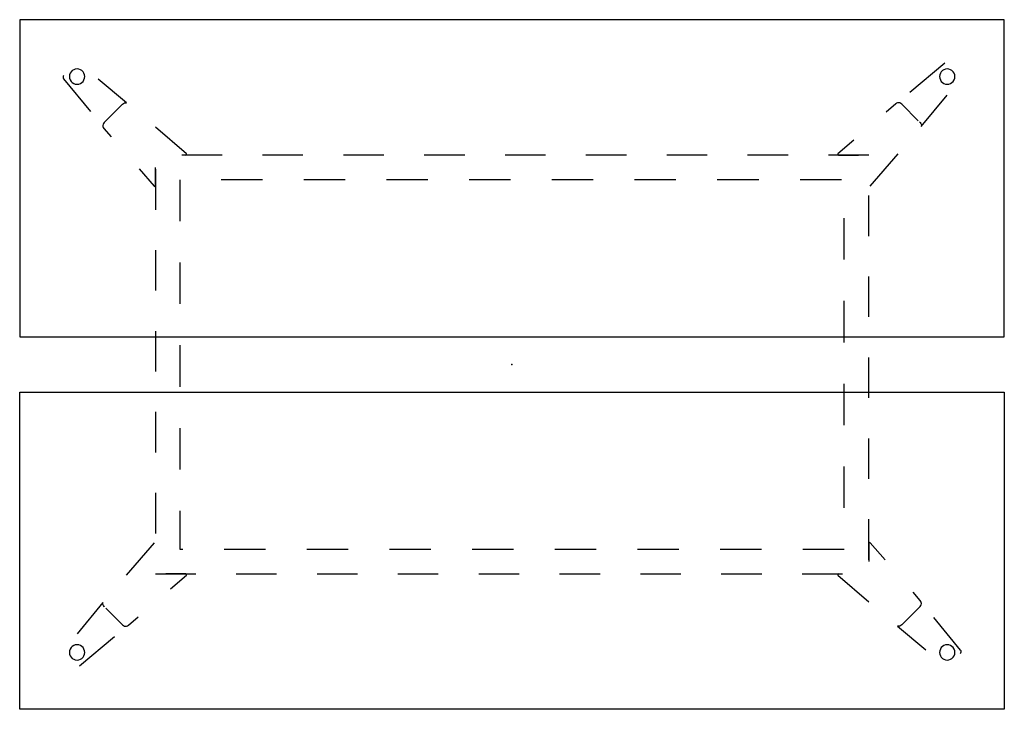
# Model space of a CAD drawing. Header units: metres. Extents: x 0.11 to 2.11, y -1.48 to -0.08.
import ezdxf

# ---------------------------------------------------------------- set-up
doc = ezdxf.new("R2010")
doc.units = ezdxf.units.M
doc.header["$MEASUREMENT"] = 0

# ---------------------------------------------------------------- blocks, each defined once
blk = doc.blocks.new('719acfcc-71b3-4183-aa92-001860ef2052')
at = {"color": 252, "lineweight": 25, "true_color": 0x848484}
for p, q in [((1.9912, -0.166), (1.92, -0.2257)), ((0.2004, -0.1979), (0.2549, -0.2639)), ((0.3285, -0.2466), (0.2709, -0.1983)), ((1.9433, -0.2946), (1.9959, -0.231)), ((0.3191, -0.2501), (0.2827, -0.2864)), ((0.3139, -0.2552), (0.3201, -0.249)), ((1.8912, -0.2486), (1.8718, -0.2654)), ((1.9372, -0.2828), (1.9035, -0.249)), ((0.2823, -0.2987), (0.2968, -0.3153)), ((0.4498, -0.3502), (0.3868, -0.2957)), ((1.9398, -0.2854), (1.9409, -0.2864)), ((1.806, -0.3224), (1.7738, -0.3502)), ((0.5225, -0.3529), (0.4404, -0.3529)), ((0.6868, -0.3529), (0.6047, -0.3529)), ((0.8511, -0.3529), (0.7689, -0.3529)), ((1.0154, -0.3529), (0.9332, -0.3529)), ((1.1797, -0.3529), (1.0975, -0.3529)), ((1.3439, -0.3529), (1.2618, -0.3529)), ((1.5082, -0.3529), (1.4261, -0.3529)), ((1.6725, -0.3529), (1.5904, -0.3529)), ((1.8368, -0.3529), (1.7547, -0.3529)), ((1.7748, -0.3529), (1.8155, -0.3529)), ((1.8394, -0.4159), (1.8963, -0.3501)), ((0.3868, -0.4149), (0.3868, -0.3778)), ((0.3539, -0.3809), (0.3842, -0.4159)), ((0.3868, -0.3814), (0.3868, -0.4636)), ((0.4368, -0.4029), (0.4368, -0.4869)), ((0.6048, -0.4029), (0.5208, -0.4029)), ((0.7728, -0.4029), (0.6888, -0.4029)), ((0.9408, -0.4029), (0.8568, -0.4029)), ((1.1088, -0.4029), (1.0248, -0.4029)), ((1.2768, -0.4029), (1.1928, -0.4029)), ((1.4448, -0.4029), (1.3608, -0.4029)), ((1.6128, -0.4029), (1.5288, -0.4029)), ((1.7808, -0.4029), (1.6968, -0.4029)), ((1.8368, -0.5171), (1.8368, -0.435)), ((1.7868, -0.5649), (1.7868, -0.4809)), ((0.3868, -0.5457), (0.3868, -0.6279)), ((0.4368, -0.5709), (0.4368, -0.6549)), ((1.8368, -0.6814), (1.8368, -0.5993)), ((1.7868, -0.7329), (1.7868, -0.6489)), ((0.3868, -0.71), (0.3868, -0.7921)), ((0.4368, -0.7389), (0.4368, -0.8229)), ((1.8368, -0.8457), (1.8368, -0.7636)), ((1.7868, -0.9009), (1.7868, -0.8169)), ((0.3868, -0.8743), (0.3868, -0.9564)), ((0.4368, -0.9069), (0.4368, -0.9909)), ((1.8368, -1.01), (1.8368, -0.9279)), ((1.7868, -1.0689), (1.7868, -0.9849)), ((0.3868, -1.0386), (0.3868, -1.1207)), ((0.4368, -1.0749), (0.4368, -1.1529)), ((1.8368, -1.1743), (1.8368, -1.0921)), ((0.3842, -1.1398), (0.3273, -1.2057)), ((1.8697, -1.1748), (1.8394, -1.1398)), ((0.4368, -1.1529), (0.4428, -1.1529)), ((0.5268, -1.1529), (0.6108, -1.1529)), ((0.6948, -1.1529), (0.7788, -1.1529)), ((0.8628, -1.1529), (0.9468, -1.1529)), ((1.0308, -1.1529), (1.1148, -1.1529)), ((1.1988, -1.1529), (1.2828, -1.1529)), ((1.3668, -1.1529), (1.4508, -1.1529)), ((1.5348, -1.1529), (1.6188, -1.1529)), ((1.7028, -1.1529), (1.7868, -1.1529)), ((1.8368, -1.1408), (1.8368, -1.1779)), ((0.3868, -1.2029), (0.4689, -1.2029)), ((0.4488, -1.2029), (0.4081, -1.2029)), ((0.4176, -1.2333), (0.4498, -1.2055)), ((0.5511, -1.2029), (0.6332, -1.2029)), ((0.7154, -1.2029), (0.7975, -1.2029)), ((0.8797, -1.2029), (0.9618, -1.2029)), ((1.0439, -1.2029), (1.1261, -1.2029)), ((1.2082, -1.2029), (1.2904, -1.2029)), ((1.3725, -1.2029), (1.4547, -1.2029)), ((1.5368, -1.2029), (1.6189, -1.2029)), ((1.7011, -1.2029), (1.7832, -1.2029)), ((1.7738, -1.2055), (1.8368, -1.26)), ((1.9413, -1.257), (1.9268, -1.2404)), ((0.2803, -1.2611), (0.2277, -1.3247)), ((0.2838, -1.2704), (0.2827, -1.2693)), ((0.2864, -1.2729), (0.3201, -1.3067)), ((1.9045, -1.3056), (1.9409, -1.2693)), ((0.3324, -1.3071), (0.3518, -1.2903)), ((1.9097, -1.3005), (1.9035, -1.3067)), ((2.0232, -1.3578), (1.9687, -1.2918)), ((1.8951, -1.3091), (1.9527, -1.3574)), ((0.2324, -1.3897), (0.3036, -1.33))]:
    blk.add_line(p, q, dxfattribs=at)
at = {"color": 18, "lineweight": 25, "true_color": 0x000000}
for points in [[(0.1112, -0.7219), (2.1115, -0.7219), (2.112, -0.0778), (0.1112, -0.0778)], [(0.1112, -0.8338), (2.1115, -0.8338), (2.112, -1.4779), (0.1112, -1.4779)]]:
    blk.add_lwpolyline(points, close=True, dxfattribs=at)
at = {"color": 252, "lineweight": 25, "true_color": 0x848484}
for points in [[(0.2432, -0.1933), (0.2428, -0.1899), (0.2417, -0.1866), (0.2398, -0.1837), (0.2374, -0.1812), (0.2344, -0.1794), (0.2311, -0.1782), (0.2277, -0.1778), (0.2242, -0.1782), (0.2209, -0.1794), (0.218, -0.1812), (0.2155, -0.1837), (0.2137, -0.1866), (0.2126, -0.1899), (0.2122, -0.1933)], [(2.0114, -0.1933), (2.0111, -0.1899), (2.0099, -0.1866), (2.0081, -0.1837), (2.0056, -0.1812), (2.0027, -0.1794), (1.9994, -0.1782), (1.9959, -0.1778), (1.9925, -0.1782), (1.9892, -0.1794), (1.9863, -0.1812), (1.9838, -0.1837), (1.982, -0.1866), (1.9808, -0.1899), (1.9804, -0.1933)], [(0.2007, -0.1912), (0.1997, -0.1927), (0.1992, -0.1945), (0.1995, -0.1963), (0.2004, -0.1979)], [(0.2122, -0.1933), (0.2126, -0.1968), (0.2137, -0.2001), (0.2155, -0.203), (0.218, -0.2055), (0.2209, -0.2073), (0.2242, -0.2085), (0.2277, -0.2088), (0.2311, -0.2085), (0.2344, -0.2073), (0.2374, -0.2055), (0.2398, -0.203), (0.2417, -0.2001), (0.2428, -0.1968), (0.2432, -0.1933)], [(1.9804, -0.1933), (1.9808, -0.1968), (1.982, -0.2001), (1.9838, -0.203), (1.9863, -0.2055), (1.9892, -0.2073), (1.9925, -0.2085), (1.9959, -0.2088), (1.9994, -0.2085), (2.0027, -0.2073), (2.0056, -0.2055), (2.0081, -0.203), (2.0099, -0.2001), (2.0111, -0.1968), (2.0114, -0.1933)], [(0.3201, -0.249), (0.3219, -0.2476), (0.324, -0.2467), (0.3262, -0.2464), (0.3285, -0.2466)], [(1.9035, -0.249), (1.9017, -0.2476), (1.8996, -0.2467), (1.8974, -0.2464), (1.8952, -0.2466), (1.8931, -0.2473), (1.8912, -0.2486)], [(0.2827, -0.2864), (0.2814, -0.2882), (0.2805, -0.2902), (0.2801, -0.2925), (0.2803, -0.2947), (0.2811, -0.2968), (0.2823, -0.2987)], [(1.9409, -0.2864), (1.9422, -0.2882), (1.9431, -0.2902), (1.9435, -0.2924), (1.9433, -0.2946)], [(0.4488, -0.3529), (0.4502, -0.3519), (0.4498, -0.3502)], [(1.7738, -0.3502), (1.7734, -0.3519), (1.7748, -0.3529)], [(0.3842, -0.4159), (0.3858, -0.4163), (0.3868, -0.4149)], [(1.8394, -1.1398), (1.8378, -1.1394), (1.8368, -1.1408)], [(0.4498, -1.2055), (0.4502, -1.2038), (0.4488, -1.2029)], [(1.7748, -1.2029), (1.7734, -1.2038), (1.7738, -1.2055)], [(1.9409, -1.2693), (1.9423, -1.2675), (1.9431, -1.2655), (1.9435, -1.2632), (1.9433, -1.261), (1.9426, -1.2589), (1.9413, -1.257)], [(0.2827, -1.2693), (0.2814, -1.2675), (0.2805, -1.2655), (0.2801, -1.2633), (0.2803, -1.2611)], [(0.3201, -1.3067), (0.3219, -1.3081), (0.324, -1.309), (0.3262, -1.3093), (0.3284, -1.3091), (0.3305, -1.3084), (0.3324, -1.3071)], [(1.9035, -1.3067), (1.9017, -1.3081), (1.8996, -1.309), (1.8974, -1.3093), (1.8951, -1.3091)], [(0.2432, -1.3624), (0.2428, -1.3589), (0.2417, -1.3556), (0.2398, -1.3527), (0.2374, -1.3502), (0.2344, -1.3484), (0.2311, -1.3473), (0.2277, -1.3469), (0.2242, -1.3473), (0.2209, -1.3484), (0.218, -1.3502), (0.2155, -1.3527), (0.2137, -1.3556), (0.2126, -1.3589), (0.2122, -1.3624)], [(2.0114, -1.3624), (2.0111, -1.3589), (2.0099, -1.3556), (2.0081, -1.3527), (2.0056, -1.3502), (2.0027, -1.3484), (1.9994, -1.3473), (1.9959, -1.3469), (1.9925, -1.3473), (1.9892, -1.3484), (1.9863, -1.3502), (1.9838, -1.3527), (1.982, -1.3556), (1.9808, -1.3589), (1.9804, -1.3624)], [(2.0229, -1.3645), (2.0239, -1.363), (2.0244, -1.3612), (2.0241, -1.3594), (2.0232, -1.3578)], [(0.2122, -1.3624), (0.2126, -1.3658), (0.2137, -1.3691), (0.2155, -1.3721), (0.218, -1.3745), (0.2209, -1.3764), (0.2242, -1.3775), (0.2277, -1.3779), (0.2311, -1.3775), (0.2344, -1.3764), (0.2374, -1.3745), (0.2398, -1.3721), (0.2417, -1.3691), (0.2428, -1.3658), (0.2432, -1.3624)], [(1.9804, -1.3624), (1.9808, -1.3658), (1.982, -1.3691), (1.9838, -1.3721), (1.9863, -1.3745), (1.9892, -1.3764), (1.9925, -1.3775), (1.9959, -1.3779), (1.9994, -1.3775), (2.0027, -1.3764), (2.0056, -1.3745), (2.0081, -1.3721), (2.0099, -1.3691), (2.0111, -1.3658), (2.0114, -1.3624)]]:
    blk.add_lwpolyline(points, dxfattribs=at)
at = {"color": 1, "true_color": 0xff0000}
blk.add_point((1.1113, -0.7779), dxfattribs=at)
blk.add_point((1.1113, -0.7779), dxfattribs=at)
blk.add_point((1.1113, -0.7779), dxfattribs=at)
blk.add_point((1.1113, -0.7779), dxfattribs=at)
blk = doc.blocks.new('56497932-556b-40ad-9250-0748564d38da')
blk.add_blockref('719acfcc-71b3-4183-aa92-001860ef2052', (0, 0))

msp = doc.modelspace()

# ---------------------------------------------------------------- block references
msp.add_blockref('56497932-556b-40ad-9250-0748564d38da', (0, 0))

doc.saveas('drawing.dxf')
